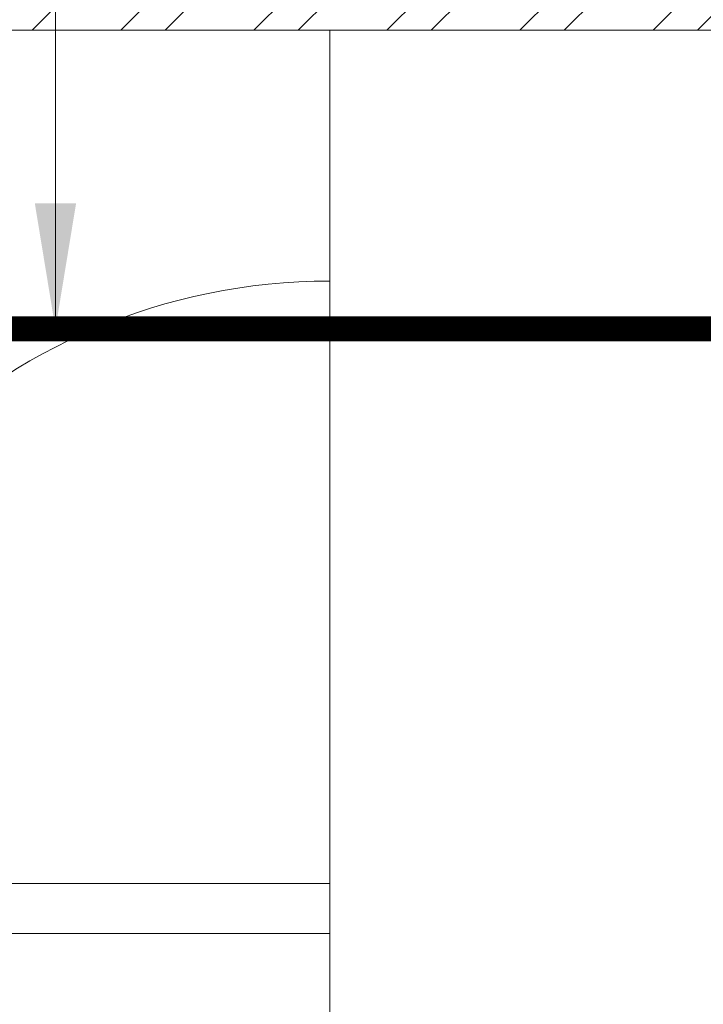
# Model space of a CAD drawing. Header units: inches. Extents: x 119662 to 158499, y 12149 to 20675.
# Tile 52 of 97: x 122006 to 122033, y 19621 to 19660. Entities that reach past the tile are written whole.
import ezdxf

# ---------------------------------------------------------------- set-up
doc = ezdxf.new("R2010")
doc.units = ezdxf.units.IN
doc.header["$MEASUREMENT"] = 0
for name, color, linetype, lineweight in [('00-GRIDTEXT', 1, 'Continuous', 13), ('KIT TEXT.', 5, 'Continuous', 5), ('PD_BRICK WALL_115', 134, 'Continuous', 30), ('PD_FIXTURE', 21, 'Continuous', 25), ('PD_HATCH', 45, 'Continuous', 9), ('PP- 75DIA Soil Waste Sewer pipe', 90, 'Continuous', 9), ('PP-TEXT', 7, 'Continuous', 40)]:
    doc.layers.add(name, color=color, linetype=linetype, lineweight=lineweight)
doc.styles.add('ISO', font='isocp.shx', dxfattribs={"height": 250})
doc.styles.add('TIMES NEW ROMAN', font='times.ttf', dxfattribs={"height": 4})
doc.dimstyles.new('PP-DIM', dxfattribs={"dimtxt": 4, "dimasz": 1, "dimexe": 1, "dimexo": 1, "dimgap": 0.09, "dimtad": 0, "dimdec": 1, "dimzin": 0, "dimdsep": 46, "dimlunit": 4, "dimtxsty": 'TIMES NEW ROMAN', "dimblk": 'ARCHTICK', "dimcen": 0.09, "dimdle": 1, "dimclrd": 256, "dimclre": 256, "dimclrt": 256, "dimadec": 0, "dimazin": 0, "dimtfac": 1, "dimtdec": 4, "dimtofl": 0, "dimtmove": 1, "dimatfit": 3, "dimfxl": 1, "dimtolj": 1, "dimtzin": 0, "dimlwd": -1, "dimlwe": -1, "dimarcsym": 0})

# ---------------------------------------------------------------- blocks, each defined once
blk = doc.blocks.new('A$C6E471120')
at = {"layer": 'KIT TEXT.', "color": 251, "insert": (-5067.772105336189, -328.0922235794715, 488.6049877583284), "char_height": 60.17529562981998, "width": 1050.283938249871, "attachment_point": 7, "style": 'ISO'}
blk.add_mtext('\\pi300.49;{\\Fromans|c0;\\W0.8;WORK TABLE}', dxfattribs=at)
blk = doc.blocks.new('FIRST FLOOR')
at = {"layer": 'PD_HATCH', "lineweight": 5}
h = blk.add_hatch(dxfattribs=at)
h.set_pattern_fill('ANSI32', color=251, scale=10)
h.set_pattern_definition([(45, (138679.5072074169, 18754.50410332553), (-2.651650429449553, 2.651650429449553), []), (45, (138681.2749743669, 18754.50410332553), (-2.651650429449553, 2.651650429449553), [])])
h.paths.add_polyline_path([(138682.6576681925, 18797.25361296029), (138673.6576681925, 18797.25361296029), (138673.6576681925, 18715.75361295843), (138682.6576681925, 18715.75361295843)])
h.paths.add_polyline_path([(139044.1576681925, 18649.7536129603), (138874.6576681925, 18649.7536129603), (138874.6576681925, 18640.7536129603), (139044.1576681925, 18640.7536129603)])
h.paths.add_polyline_path([(139228.6576681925, 18649.7536129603), (139059.1576681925, 18649.7536129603), (139059.1576681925, 18640.75361296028), (139228.6576681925, 18640.75361296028)])
h.paths.add_polyline_path([(138682.6576681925, 19513.75361296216), (138673.6576681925, 19513.75361296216), (138673.6576681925, 19432.25361296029), (138682.6576681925, 19432.25361296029)])
h.paths.add_polyline_path([(138682.6576681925, 19417.25361296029), (138673.6576681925, 19417.25361296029), (138673.6576681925, 19277.2536129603), (138682.6576681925, 19277.2536129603)])
h.paths.add_polyline_path([(138682.6576681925, 19262.2536129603), (138673.6576681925, 19262.2536129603), (138673.6576681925, 19122.2536129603), (138682.6576681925, 19122.2536129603)])
h.paths.add_polyline_path([(138682.6576681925, 19107.2536129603), (138673.6576681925, 19107.2536129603), (138673.6576681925, 18967.2536129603), (138682.6576681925, 18967.2536129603)])
h.paths.add_polyline_path([(138682.6576681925, 18952.2536129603), (138673.6576681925, 18952.2536129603), (138673.6576681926, 18812.25361296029), (138682.6576681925, 18812.25361296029)])
h.paths.add_polyline_path([(139774.6576681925, 19588.7536129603), (139608.1576681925, 19588.7536129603), (139608.1576681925, 19579.7536129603), (139774.6576681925, 19579.7536129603)])
h.paths.add_polyline_path([(139593.1576681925, 19588.7536129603), (139428.1576681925, 19588.7536129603), (139428.1576681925, 19579.7536129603), (139593.1576681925, 19579.7536129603)])
h.paths.add_polyline_path([(139413.1576681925, 19588.7536129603), (139243.6576681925, 19588.7536129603), (139243.6576681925, 19579.75361296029), (139413.1576681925, 19579.7536129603)])
h.paths.add_polyline_path([(139228.6576681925, 19588.7536129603), (139059.1576681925, 19588.7536129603), (139059.1576681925, 19579.75361296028), (139228.6576681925, 19579.75361296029)])
h.paths.add_polyline_path([(138859.6576681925, 19588.7536129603), (138748.6576681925, 19588.7536129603), (138748.6576681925, 19579.75361296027), (138859.6576681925, 19579.75361296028)])
h.paths.add_polyline_path([(138733.6576681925, 19588.7536129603), (138673.6576681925, 19588.7536129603), (138673.6576681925, 19528.75361296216), (138682.6576681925, 19528.75361296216), (138682.6576681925, 19579.75361296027), (138733.6576681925, 19579.75361296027)])
h.paths.add_polyline_path([(138682.6576681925, 18700.75361295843), (138673.6576681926, 18700.75361295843), (138673.6576681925, 18640.7536129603), (138733.6576681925, 18640.7536129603), (138733.6576681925, 18649.7536129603), (138682.6576681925, 18649.7536129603)])
h.paths.add_polyline_path([(138859.6576681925, 18649.7536129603), (138748.6576681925, 18649.7536129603), (138748.6576681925, 18640.7536129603), (138859.6576681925, 18640.7536129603)])
h.paths.add_polyline_path([(139268.4076681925, 18649.75361296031), (139243.6576681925, 18649.75361296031), (139243.6576681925, 18640.7536129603), (139268.4076681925, 18640.7536129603)])
h.paths.add_polyline_path([(139413.1576681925, 18649.7536129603), (139388.4076681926, 18649.75361296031), (139388.4076681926, 18640.7536129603), (139413.1576681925, 18640.7536129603)])
h.paths.add_polyline_path([(139450.6576681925, 18649.7536129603), (139428.1576681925, 18649.7536129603), (139428.1576681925, 18640.75361296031), (139450.6576681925, 18640.75361296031)])
h.paths.add_polyline_path([(139593.1576681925, 18649.75361296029), (139570.6576681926, 18649.7536129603), (139570.6576681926, 18640.75361296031), (139593.1576681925, 18640.75361296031)])
h.paths.add_polyline_path([(139630.6576681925, 18649.75361296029), (139608.1576681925, 18649.75361296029), (139608.1576681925, 18640.75361296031), (139630.6576681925, 18640.7536129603)])
h.paths.add_polyline_path([(139774.6576681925, 18649.7536129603), (139750.6576681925, 18649.75361296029), (139750.6576681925, 18640.7536129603), (139774.6576681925, 18640.7536129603)])
h.paths.add_polyline_path([(139789.6576681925, 18658.75361296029), (139780.6576681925, 18658.75361296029)])
h.paths.add_polyline_path([(139789.6576681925, 18797.25361296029), (139780.6576681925, 18797.25361296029), (139780.6576681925, 18658.75361296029), (139789.6576681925, 18658.75361296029)])
h.paths.add_polyline_path([(139789.6576681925, 18952.2536129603), (139780.6576681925, 18952.2536129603), (139780.6576681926, 18812.2536129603), (139789.6576681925, 18812.25361296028)])
h.paths.add_polyline_path([(139789.6576681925, 19262.25361296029), (139780.6576681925, 19262.25361296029), (139780.6576681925, 18967.2536129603), (139789.6576681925, 18967.25361296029)])
h.paths.add_polyline_path([(139789.6576681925, 19570.7536129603), (139780.6576681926, 19570.7536129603), (139780.6576681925, 19432.25361296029), (139789.6576681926, 19432.25361296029)])
h.paths.add_polyline_path([(139771.6576681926, 19429.25361296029), (139666.6576681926, 19429.25361296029), (139666.6576681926, 19420.25361296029), (139771.6576681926, 19420.25361296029)])
h.paths.add_polyline_path([(139666.6576681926, 19417.25361296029), (139657.6576681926, 19417.25361296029), (139657.6576681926, 19339.25361296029), (139666.6576681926, 19339.25361296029)])
h.paths.add_polyline_path([(139657.6576681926, 19429.25361296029), (139585.6576681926, 19429.25361296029), (139585.6576681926, 19420.25361296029), (139657.6576681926, 19420.25361296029)])
h.paths.add_polyline_path([(139585.6576681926, 19417.25361296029), (139576.6576681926, 19417.25361296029), (139576.6576681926, 19339.25361296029), (139585.6576681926, 19339.25361296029)])
h.paths.add_polyline_path([(139576.6576681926, 19429.25361296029), (139495.6576681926, 19429.25361296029), (139495.6576681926, 19327.25361296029), (139522.6576681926, 19327.2536129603), (139522.6576681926, 19336.25361296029), (139504.6576681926, 19336.25361296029), (139504.6576681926, 19420.25361296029), (139576.6576681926, 19420.25361296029)])
h.paths.add_polyline_path([(139576.6576681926, 19336.25361296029), (139558.6576681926, 19336.25361296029), (139558.6576681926, 19327.2536129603), (139576.6576681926, 19327.2536129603)], flags=17)
h.paths.add_polyline_path([(139603.6576681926, 19336.25361296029), (139585.6576681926, 19336.25361296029), (139585.6576681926, 19327.25361296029), (139603.6576681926, 19327.2536129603)])
h.paths.add_polyline_path([(139657.6576681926, 19336.25361296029), (139639.6576681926, 19336.25361296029), (139639.6576681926, 19327.2536129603), (139657.6576681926, 19327.2536129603)])
h.paths.add_polyline_path([(139666.6576681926, 19327.25361296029), (139657.6576681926, 19327.25361296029), (139657.6576681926, 19264.25361296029), (139666.6576681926, 19264.25361296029)])
h.paths.add_polyline_path([(139789.6576681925, 19278.2536129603), (139780.6576681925, 19278.2536129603), (139780.6576681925, 19277.25361296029), (139789.6576681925, 19277.25361296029)])
h.paths.add_polyline_path([(139789.6576681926, 19417.25361296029), (139780.6576681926, 19417.25361296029), (139780.6576681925, 19398.2536129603), (139789.6576681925, 19398.2536129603)])
h.paths.add_polyline_path([(138911.4076681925, 19579.75361296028), (138911.4076681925, 19588.7536129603), (138874.6576681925, 19588.7536129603), (138874.6576681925, 19579.75361296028)])
h.paths.add_polyline_path([(139007.4076681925, 19588.7536129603), (139007.4076681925, 19579.75361296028), (139044.1576681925, 19579.75361296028), (139044.1576681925, 19588.7536129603)])
at = {"layer": 'PD_BRICK WALL_115', "color": 251, "lineweight": 5}
blk.add_line((139413.1576681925, 19579.7536129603), (139243.6576681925, 19579.75361296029), dxfattribs=at)
at = {"layer": 'PD_FIXTURE', "color": 251, "lineweight": 5, "ltscale": 12}
for p, q in [((139318.6576681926, 19579.75361296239), (139318.6576681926, 19569.75361296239)), ((139318.6576681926, 19545.75361296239), (139318.6576681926, 19569.75361296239)), ((139318.6576681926, 19545.75361296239), (139294.6576681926, 19545.75361296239)), ((139318.6576681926, 19545.75361296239), (139318.6576681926, 19532.12861296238)), ((139318.6576681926, 19545.75361296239), (139318.6576681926, 19533.75361296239)), ((139318.6576681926, 19543.75361296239), (139258.6576681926, 19543.75361296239))]:
    blk.add_line(p, q, dxfattribs=at)
blk.add_arc((139318.6576681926, 19545.75361296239), 24, 90, 180, dxfattribs=at)
at = {"layer": '00-GRIDTEXT', "color": 8, "xscale": 0.03937007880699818, "yscale": 0.03937007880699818, "zscale": 0.03937007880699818}
blk.add_blockref('A$C6E471120', (139249.657668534, 19579.75418360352), dxfattribs=at)

msp = doc.modelspace()

# ---------------------------------------------------------------- block references
at = {"color": 8}
msp.add_blockref('FIRST FLOOR', (-17300.78625003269, 79.92778982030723), dxfattribs=at)

# ---------------------------------------------------------------- next in the draw order: linework, layer by layer
at = {"layer": 'PP- 75DIA Soil Waste Sewer pipe', "ltscale": 0.015, "const_width": 0.9999999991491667}
msp.add_lwpolyline([(122131.7549412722, 19654.85977837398), (122131.7549412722, 19647.77981568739), (121904.16571331, 19647.77981568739)], dxfattribs=at)

# ---------------------------------------------------------------- next in the draw order: leaders
at = {"layer": 'PP-TEXT', "lineweight": 70, "ltscale": 12}
msp.add_leader([(122006.9428325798, 19647.77981568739), (122006.9428325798, 19683.12381661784), (121947.9388769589, 19683.12381661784)], dimstyle='PP-DIM', override={"dimtxt": 8.5, "dimasz": 5, "dimtad": 0, "dimdec": 1, "dimcen": 0, "dimtfac": 12, "dimtdec": 1, "dimfxl": 7, "dimfxlon": 1, "dimlwd": 18, "dimarcsym": 1}, dxfattribs=at)

doc.saveas('drawing.dxf')
